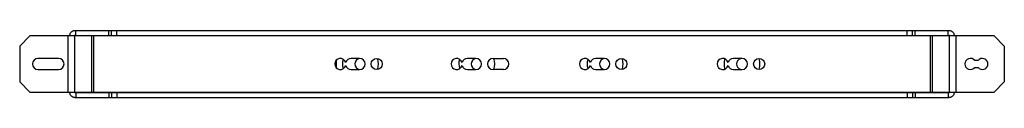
# Model space of a CAD drawing. Header units: millimetres. Extents: x 84 to 660, y 494 to 533.
import ezdxf

# ---------------------------------------------------------------- set-up
doc = ezdxf.new("R2010")
doc.units = ezdxf.units.MM
doc.header["$LTSCALE"] = 66.773417
doc.layers.get('0').update_dxf_attribs({"linetype": 'CONTINUOUS'})

msp = doc.modelspace()

# ---------------------------------------------------------------- linework, layer by layer
at = {"color": 7, "linetype": 'Continuous'}
for p, q in [((84.43, 523.94), (90.43, 529.94)), ((653.93, 529.94), (90.43, 529.94)), ((112.71, 496.94), (112.71, 529.94)), ((116.5, 529.94), (116.5, 496.94)), ((116.6, 533.04), (627.76, 533.04)), ((116.6, 530.04), (627.76, 530.04)), ((117.26, 530.04), (117.26, 533.04)), ((126.62, 496.94), (126.62, 529.94)), ((127.57, 529.94), (127.57, 496.94)), ((136.46, 530.04), (136.46, 533.04)), ((138, 530.04), (138, 533.04)), ((141.22, 530.04), (141.22, 533.04)), ((603.14, 530.04), (603.14, 533.04)), ((606.36, 530.04), (606.36, 533.04)), ((607.9, 530.04), (607.9, 533.04)), ((616.79, 496.94), (616.79, 529.94)), ((617.74, 529.94), (617.74, 496.94)), ((627.1, 530.04), (627.1, 533.04)), ((627.85, 496.94), (627.85, 529.94)), ((631.65, 529.94), (631.65, 496.94)), ((653.93, 529.94), (659.93, 523.94)), ((84.43, 523.94), (84.43, 502.94)), ((659.93, 523.94), (659.93, 502.94)), ((107.13, 516.69), (95.13, 516.69)), ((269.63, 511.16), (269.63, 515.71)), ((283.13, 516.69), (278.13, 516.69)), ((351.13, 516.69), (346.13, 516.69)), ((361.13, 516.69), (367.13, 516.69)), ((426.13, 516.69), (421.13, 516.69)), ((506.63, 516.69), (501.63, 516.69)), ((644.57, 515.44), (642.69, 515.44)), ((95.13, 510.19), (107.13, 510.19)), ((278.13, 510.19), (283.13, 510.19)), ((346.13, 510.19), (351.13, 510.19)), ((367.13, 510.19), (361.13, 510.19)), ((421.13, 510.19), (426.13, 510.19)), ((501.63, 510.19), (506.63, 510.19)), ((642.69, 511.44), (644.57, 511.44)), ((90.43, 496.94), (84.43, 502.94)), ((659.93, 502.94), (653.93, 496.94)), ((90.43, 496.94), (653.93, 496.94)), ((116.6, 496.84), (627.76, 496.84)), ((117.26, 496.84), (117.26, 493.84)), ((136.46, 496.84), (136.46, 493.84)), ((138, 496.84), (138, 493.84)), ((141.22, 496.84), (141.22, 493.84)), ((603.14, 496.84), (603.14, 493.84)), ((606.36, 496.84), (606.36, 493.84)), ((607.9, 496.84), (607.9, 493.84)), ((627.1, 496.84), (627.1, 493.84)), ((116.6, 493.84), (627.76, 493.84))]:
    msp.add_line(p, q, dxfattribs=at)
for centre in [(293.13, 513.44), (436.13, 513.44), (516.63, 513.44)]:
    msp.add_circle(centre, 3.25, dxfattribs=at)
for centre, radius, start, end in [((95.13, 513.44), 3.25, 90, 270), ((107.13, 513.44), 3.25, 270, 90), ((271.83, 513.44), 3.25, 14.25003, 345.74997), ((283.63, 513.44), 10.5, 166.63665, 193.40946), ((278.13, 513.44), 3.25, 90, 165.74997), ((278.13, 513.44), 3.25, 194.25003, 270), ((283.63, 513.44), 3.25, 98.97438, 261.04086), ((283.13, 513.44), 3.25, 270, 90), ((283.63, 513.44), 10.5, 343.15724, 16.85465), ((339.83, 513.44), 3.25, 14.25003, 345.74997), ((351.63, 513.44), 10.5, 166.63665, 193.40946), ((346.13, 513.44), 3.25, 90, 165.74997), ((346.13, 513.44), 3.25, 194.25003, 270.02431), ((351.63, 513.44), 3.25, 98.97438, 261.06581), ((351.13, 513.44), 3.25, 270.02431, 90), ((361.13, 513.44), 3.25, 90, 270), ((351.63, 513.44), 10.5, 342.66285, 17.36189), ((367.13, 513.44), 3.25, 270, 90), ((414.83, 513.44), 3.25, 14.25003, 345.74997), ((426.63, 513.44), 10.5, 166.63665, 193.40946), ((421.13, 513.44), 3.25, 90, 165.74997), ((421.13, 513.44), 3.25, 194.25003, 270.02431), ((426.63, 513.44), 3.25, 98.97438, 261.06581), ((426.13, 513.44), 3.25, 270.02431, 90), ((426.63, 513.44), 10.5, 343.15724, 16.85465), ((495.33, 513.44), 3.25, 14.25003, 345.74997), ((506.63, 513.44), 10.5, 165.42641, 194.60192), ((501.63, 513.44), 3.25, 90, 165.74997), ((501.63, 513.44), 3.25, 194.25003, 270.02431), ((506.63, 513.44), 3.25, 107.73058, 251.80653), ((506.63, 513.44), 3.25, 270.02431, 90), ((506.63, 513.44), 10.5, 343.16798, 16.86539), ((640.13, 513.44), 3.25, 37.97987, 322.02013), ((647.13, 513.44), 3.25, 217.97987, 142.02013)]:
    msp.add_arc(centre, radius, start, end, dxfattribs=at)
for points, knots in [([(113.66, 529.94), (113.66, 530.34), (113.81, 531.15), (114.46, 532.18), (115.43, 532.87), (116.22, 533.04), (116.6, 533.04)], [0, 0, 0, 0, 0.256016, 0.508478, 0.755978, 1, 1, 1, 1]), ([(116.6, 530.04), (116.58, 530.04), (116.53, 530.03), (116.52, 529.97), (116.53, 529.96)], [0, 0, 0, 0, 0.531093, 1, 1, 1, 1]), ([(627.76, 533.04), (628.14, 533.04), (628.93, 532.87), (629.9, 532.18), (630.55, 531.15), (630.7, 530.34), (630.7, 529.94)], [0, 0, 0, 0, 0.244022, 0.491522, 0.743984, 1, 1, 1, 1]), ([(627.85, 529.94), (627.85, 529.96), (627.86, 530.01), (627.8, 530.02), (627.78, 530.01)], [0, 0, 0, 0, 0.554852, 1, 1, 1, 1]), ([(116.6, 493.84), (116.22, 493.84), (115.43, 494), (114.46, 494.7), (113.81, 495.73), (113.66, 496.53), (113.66, 496.94)], [0, 0, 0, 0, 0.244022, 0.491522, 0.743984, 1, 1, 1, 1]), ([(116.5, 496.94), (116.5, 496.91), (116.5, 496.86), (116.56, 496.85), (116.58, 496.86)], [0, 0, 0, 0, 0.554852, 1, 1, 1, 1]), ([(630.7, 496.94), (630.7, 496.53), (630.55, 495.73), (629.9, 494.7), (628.93, 494), (628.14, 493.84), (627.76, 493.84)], [0, 0, 0, 0, 0.256016, 0.508478, 0.755978, 1, 1, 1, 1]), ([(627.76, 496.84), (627.78, 496.84), (627.83, 496.84), (627.84, 496.9), (627.83, 496.91)], [0, 0, 0, 0, 0.531093, 1, 1, 1, 1])]:
    msp.add_open_spline(points, degree=3, knots=knots, dxfattribs=at)

doc.saveas('drawing.dxf')
